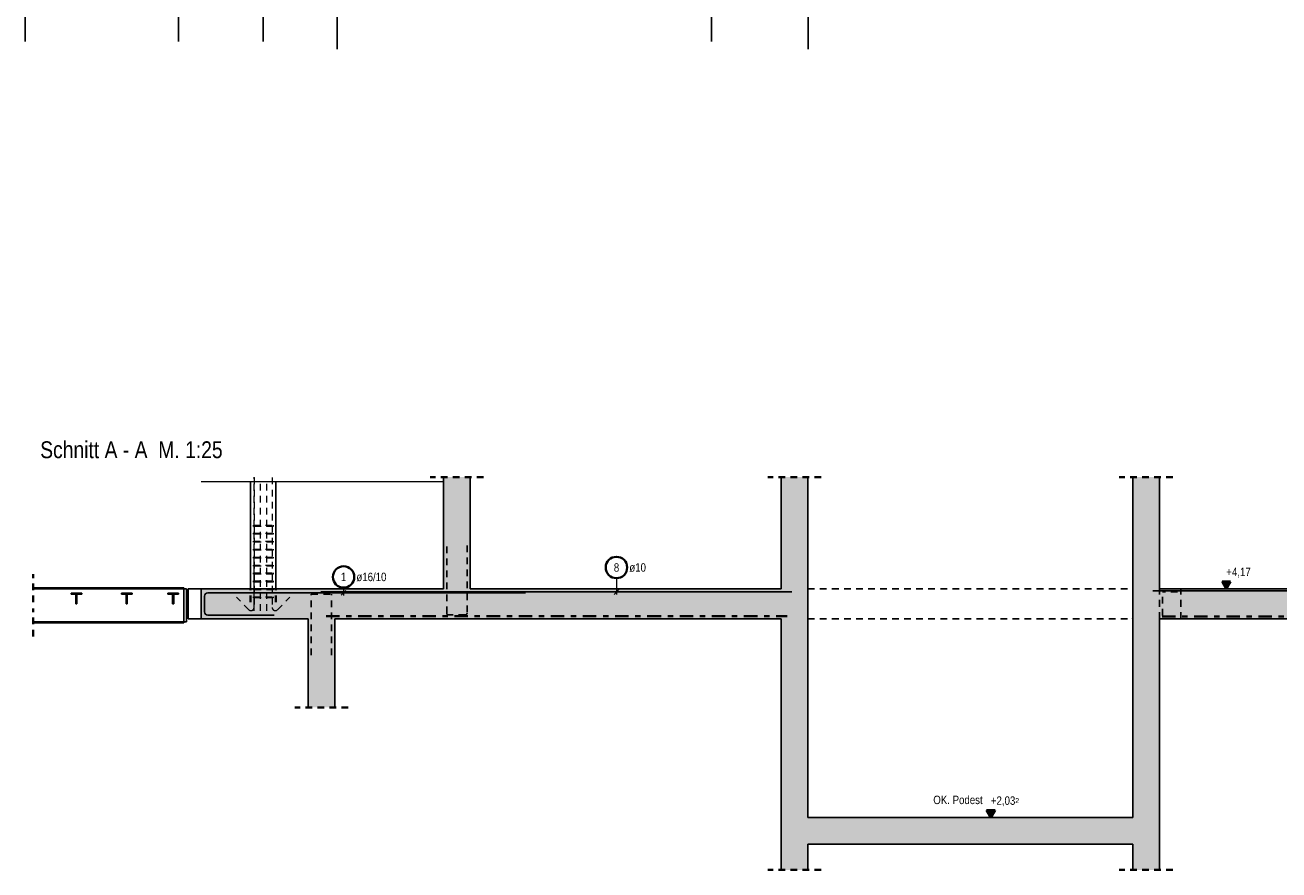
# Model space of a CAD drawing. Header units: millimetres. Extents: x -5 to 113, y -26 to 51.
# Tile 1 of 31: x 5 to 28, y -16 to 0. Entities that reach past the tile are written whole.
import ezdxf

# ---------------------------------------------------------------- set-up
doc = ezdxf.new("R2010")
doc.units = ezdxf.units.MM
for name, pattern in [('DASHDOT', [1, 0.5, -0.25, 0, -0.25]), ('DASHDOTX2', [2, 1, -0.5, 0, -0.5]), ('HIDDEN', [0.375, 0.25, -0.125])]:
    doc.linetypes.add(name, pattern=pattern)
for name, color, linetype, lineweight in [('Achsen', 7, 'Continuous', 20), ('Mattenbewehrung', 7, 'Continuous', 20), ('Schraffuren', 7, 'Continuous', 20), ('Stabstahl', 7, 'Continuous', 20)]:
    doc.layers.add(name, color=color, linetype=linetype, lineweight=lineweight)
doc.styles.add('Arial Narrow', font='ARIALN.TTF')

msp = doc.modelspace()

# ---------------------------------------------------------------- hatches: boundary and pattern name
at = {"layer": 'Schraffuren', "lineweight": 13, "true_color": 0xd7ffd7}
for points in [[(12.896559, -10.782915), (12.896559, -8.693108), (12.396559, -8.693108), (12.396559, -10.782915)], [(19.207374, -10.782915), (19.207374, -8.693108), (18.707374, -8.693108), (18.707374, -10.782915)], [(25.777374, -10.782915), (25.777374, -8.693108), (25.277374, -8.693108), (25.277374, -10.782915)], [(19.207374, -11.342915), (19.207374, -10.782915), (7.866559, -10.782915), (7.866559, -11.342915)], [(44.75656, -11.342915), (44.75656, -10.782915), (25.277374, -10.782915), (25.277374, -11.342915)], [(10.36656, -13.001076), (10.36656, -11.342915), (9.86656, -11.342915), (9.86656, -13.001076)], [(19.207273, -16.040568), (19.207273, -11.342915), (18.707273, -11.342915), (18.707273, -16.040568)], [(25.777273, -16.040568), (25.777273, -11.342915), (25.277273, -11.342915), (25.277273, -16.040568)], [(25.277273, -15.058915), (25.277273, -15.558915), (19.207273, -15.558915), (19.207273, -15.058915)]]:
    msp.add_hatch(color=254, dxfattribs=at).paths.add_polyline_path(points)
at = {"layer": 'Schraffuren', "lineweight": 13, "true_color": 0x4682b4}
for points in [[(5.636257, -10.886327), (5.636257, -10.864327), (5.436257, -10.864327), (5.436257, -10.886327), (5.525257, -10.886327), (5.525257, -11.064327), (5.547257, -11.064327), (5.547257, -10.886327)], [(6.576257, -10.886327), (6.576257, -10.864327), (6.376257, -10.864327), (6.376257, -10.886327), (6.465257, -10.886327), (6.465257, -11.064327), (6.487257, -11.064327), (6.487257, -10.886327)], [(7.446257, -10.886327), (7.446257, -10.864327), (7.246257, -10.864327), (7.246257, -10.886327), (7.335257, -10.886327), (7.335257, -11.064327), (7.357257, -11.064327), (7.357257, -10.886327)]]:
    msp.add_hatch(color=145, dxfattribs=at).paths.add_polyline_path(points)

# ---------------------------------------------------------------- linework, layer by layer
at = {"color": 11, "linetype": 'Continuous', "lineweight": 25}
for p, q in [((10.412233, 1.690196), (10.412233, -0.69339)), ((19.212244, 1.690196), (19.212244, -0.69339)), ((7.546257, -10.762927), (4.726257, -10.762927)), ((7.546257, -10.78293), (7.546257, -10.762927)), ((7.546257, -10.785927), (4.726257, -10.785927)), ((7.596257, -10.78293), (7.546257, -10.78293)), ((7.546257, -11.40293), (7.546257, -10.78293)), ((7.596257, -11.40293), (7.596257, -10.78293)), ((7.627127, -11.342928), (7.627127, -10.782928)), ((7.866559, -10.78293), (7.627127, -10.78293)), ((7.546257, -11.399927), (4.726257, -11.399927)), ((7.546257, -11.422927), (4.726257, -11.422927)), ((7.596257, -11.40293), (7.546257, -11.40293)), ((7.546257, -11.422927), (7.546257, -11.40293)), ((7.866559, -11.342928), (7.627127, -11.342928))]:
    msp.add_line(p, q, dxfattribs=at)
at = {"color": 9, "linetype": 'Continuous', "lineweight": 0}
msp.add_line((12.396559, -8.78293), (7.866559, -8.78293), dxfattribs=at)
at = {"color": 3, "linetype": 'Continuous', "lineweight": 25}
for p, q in [((8.79117, -10.78293), (8.79117, -8.78293)), ((9.261947, -10.78293), (9.261947, -8.78293)), ((25.277273, -15.058915), (19.207273, -15.058915)), ((25.277273, -15.558915), (19.207273, -15.558915))]:
    msp.add_line(p, q, dxfattribs=at)
at = {"color": 5, "linetype": 'HIDDEN', "lineweight": 18, "ltscale": 0.5}
for p, q in [((8.856559, -10.078097), (8.856559, -8.693108)), ((8.856559, -8.705113), (8.856559, -11.136118)), ((8.856559, -11.194129), (8.856559, -8.78293)), ((8.976559, -11.194129), (8.976559, -8.78293)), ((9.096559, -11.194129), (9.096559, -8.78293)), ((9.196559, -8.705113), (9.196559, -11.136118)), ((8.846559, -9.615621), (8.846559, -9.595621)), ((8.846559, -9.595621), (9.216599, -9.595621)), ((9.216599, -9.595621), (9.216599, -9.615621)), ((9.216599, -9.615621), (8.846559, -9.615621)), ((8.846559, -9.764344), (8.846559, -9.744344)), ((8.846559, -9.744344), (9.216599, -9.744344)), ((9.216599, -9.764344), (8.846559, -9.764344)), ((9.216599, -9.744344), (9.216599, -9.764344)), ((8.846559, -9.913067), (8.846559, -9.893067)), ((8.846559, -9.893067), (9.216599, -9.893067)), ((9.216599, -9.913067), (8.846559, -9.913067)), ((8.846559, -10.06179), (8.846559, -10.04179)), ((8.846559, -10.04179), (9.216599, -10.04179)), ((9.216599, -10.06179), (8.846559, -10.06179)), ((9.216599, -9.893067), (9.216599, -9.913067)), ((9.216599, -10.04179), (9.216599, -10.06179)), ((8.846559, -10.210513), (8.846559, -10.190513)), ((8.846559, -10.190513), (9.216599, -10.190513)), ((9.216599, -10.210513), (8.846559, -10.210513)), ((8.856559, -11.08144), (8.856559, -10.18293)), ((9.216599, -10.190513), (9.216599, -10.210513)), ((8.846559, -10.359237), (8.846559, -10.339237)), ((8.846559, -10.339237), (9.216599, -10.339237)), ((9.216599, -10.359237), (8.846559, -10.359237)), ((8.846559, -10.50796), (8.846559, -10.48796)), ((8.846559, -10.48796), (9.216599, -10.48796)), ((9.216599, -10.50796), (8.846559, -10.50796)), ((9.216599, -10.339237), (9.216599, -10.359237)), ((9.216599, -10.48796), (9.216599, -10.50796)), ((8.846559, -10.656683), (8.846559, -10.636683)), ((8.846559, -10.636683), (9.216599, -10.636683)), ((9.216599, -10.656683), (8.846559, -10.656683)), ((9.216599, -10.636683), (9.216599, -10.656683)), ((8.760961, -11.175716), (8.526905, -10.94166)), ((8.846559, -10.805406), (8.846559, -10.785406)), ((8.846559, -10.785406), (9.216599, -10.785406)), ((9.216599, -10.805406), (8.846559, -10.805406)), ((8.846559, -10.954129), (8.846559, -10.934129)), ((8.846559, -10.934129), (9.216599, -10.934129)), ((9.216599, -10.954129), (8.846559, -10.954129)), ((9.216599, -10.785406), (9.216599, -10.805406)), ((9.216599, -10.934129), (9.216599, -10.954129)), ((9.292157, -11.175716), (9.526213, -10.94166))]:
    msp.add_line(p, q, dxfattribs=at)
at = {"color": 2, "linetype": 'HIDDEN', "lineweight": 35, "ltscale": 0.5}
for p, q in [((13.146559, -8.693108), (12.146559, -8.693108)), ((19.457374, -8.693108), (18.457374, -8.693108)), ((26.027374, -8.693108), (25.027374, -8.693108)), ((4.726257, -11.035927), (4.726257, -10.512927)), ((8.79117, -11.03293), (8.79117, -10.78293)), ((9.261947, -11.03293), (9.261947, -10.78293)), ((4.726257, -11.672927), (4.726257, -11.149927)), ((10.61656, -13.001076), (9.61656, -13.001076)), ((19.457273, -16.040568), (18.457273, -16.040568)), ((26.027273, -16.040568), (25.027273, -16.040568))]:
    msp.add_line(p, q, dxfattribs=at)
at = {"color": 3, "linetype": 'HIDDEN', "lineweight": 25, "ltscale": 0.5}
for p, q in [((12.456559, -11.240915), (12.456559, -9.972915)), ((12.836559, -9.972915), (12.836559, -11.240915)), ((7.867127, -11.342928), (7.867127, -10.78293)), ((9.92656, -12.024911), (9.92656, -10.882915)), ((9.92656, -10.882915), (10.30656, -10.882915)), ((10.30656, -12.024911), (10.30656, -10.882915)), ((19.207374, -10.782915), (25.277374, -10.782915)), ((25.777273, -11.342915), (25.777273, -10.782915)), ((26.177273, -11.342915), (26.177273, -10.78293)), ((12.804559, -11.272915), (12.488559, -11.272915)), ((19.207374, -11.342915), (25.277273, -11.342915))]:
    msp.add_line(p, q, dxfattribs=at)
at = {"color": 2, "linetype": 'Continuous', "lineweight": 35, "ltscale": 0.5}
for p, q in [((27.104433, -10.64652), (26.946933, -10.64652)), ((26.946933, -10.64652), (27.025683, -10.782915)), ((27.025683, -10.64652), (26.986308, -10.714718)), ((26.986308, -10.714718), (27.065058, -10.714718)), ((27.025683, -10.782915), (27.104433, -10.64652)), ((27.065058, -10.714718), (27.025683, -10.64652)), ((22.704433, -14.92252), (22.546933, -14.92252)), ((22.546933, -14.92252), (22.625683, -15.058915)), ((22.625683, -14.92252), (22.586308, -14.990718)), ((22.586308, -14.990718), (22.665058, -14.990718)), ((22.625683, -15.058915), (22.704433, -14.92252)), ((22.665058, -14.990718), (22.625683, -14.92252))]:
    msp.add_line(p, q, dxfattribs=at)
at = {"color": 3, "linetype": 'Continuous', "lineweight": 25, "ltscale": 0.5}
for p, q in [((26.946933, -10.782915), (27.476133, -10.782915)), ((22.546933, -15.058915), (23.150552, -15.058915))]:
    msp.add_line(p, q, dxfattribs=at)
at = {"color": 2, "linetype": 'DASHDOT', "lineweight": 35, "ltscale": 0.5}
for p, q in [((10.203117, -11.292915), (16.212878, -11.292915)), ((33.877298, -11.302928), (25.777273, -11.302928))]:
    msp.add_line(p, q, dxfattribs=at)
at = {"color": 9, "linetype": 'Continuous', "lineweight": 0}
for centre in [(18.707374, -8.693108), (19.207374, -8.693108), (25.277374, -8.693108), (25.777374, -8.693108), (18.707374, -10.782915), (25.777374, -10.782915), (25.277374, -11.342915)]:
    msp.add_circle(centre, 0.00222, dxfattribs=at)
at = {"color": 5, "linetype": 'HIDDEN', "lineweight": 18, "ltscale": 0.5}
for centre, start, end in [((8.800559, -11.136118), 225, 0), ((9.252559, -11.136118), 180, 315)]:
    msp.add_arc(centre, 0.056, start, end, dxfattribs=at)
at = {"color": 3, "linetype": 'HIDDEN', "lineweight": 25, "ltscale": 0.5}
for centre, start, end in [((12.488559, -11.240915), 180, 270), ((12.804559, -11.240915), 270, 0)]:
    msp.add_arc(centre, 0.032, start, end, dxfattribs=at)
at = {"layer": 'Achsen', "color": 3, "linetype": 'DASHDOTX2', "lineweight": 25, "ltscale": 0.5}
for p, q in [((4.577324, 39.55094), (4.577324, -0.69339)), ((7.447324, 39.55094), (7.447324, -0.69339)), ((9.027324, 39.55094), (9.027324, -0.69339)), ((17.407324, 39.55094), (17.407324, -0.69339))]:
    msp.add_line(p, q, dxfattribs=at)
at = {"layer": 'Achsen', "color": 3, "linetype": 'HIDDEN', "lineweight": 25, "ltscale": 0.5}
for p in [(26.117273, -10.842927), (25.837273, -11.282927)]:
    msp.add_line(p, (25.837273, -10.842927), dxfattribs=at)
at = {"layer": 'Mattenbewehrung', "color": 3, "linetype": 'Continuous', "lineweight": 25}
for p, q in [((12.396559, -10.782915), (12.396559, -8.693108)), ((12.896559, -10.782915), (12.896559, -8.693108)), ((18.707273, -10.782915), (18.707273, -8.693108)), ((19.207273, -10.782915), (19.207273, -8.693108)), ((25.277273, -10.782915), (25.277273, -8.693108)), ((25.777273, -10.782915), (25.777273, -8.693108)), ((5.636257, -10.864327), (5.436257, -10.864327)), ((5.436257, -10.886327), (5.436257, -10.864327)), ((5.525257, -10.886327), (5.436257, -10.886327)), ((5.525257, -11.064327), (5.525257, -10.886327)), ((5.636257, -10.886327), (5.547257, -10.886327)), ((5.547257, -11.064327), (5.547257, -10.886327)), ((5.636257, -10.886327), (5.636257, -10.864327)), ((6.576257, -10.864327), (6.376257, -10.864327)), ((6.376257, -10.886327), (6.376257, -10.864327)), ((6.465257, -10.886327), (6.376257, -10.886327)), ((6.465257, -11.064327), (6.465257, -10.886327)), ((6.576257, -10.886327), (6.487257, -10.886327)), ((6.487257, -11.064327), (6.487257, -10.886327)), ((6.576257, -10.886327), (6.576257, -10.864327)), ((7.446257, -10.864327), (7.246257, -10.864327)), ((7.246257, -10.886327), (7.246257, -10.864327)), ((7.335257, -10.886327), (7.246257, -10.886327)), ((7.335257, -11.064327), (7.335257, -10.886327)), ((7.446257, -10.886327), (7.357257, -10.886327)), ((7.357257, -11.064327), (7.357257, -10.886327)), ((7.446257, -10.886327), (7.446257, -10.864327)), ((7.866559, -11.342915), (7.866559, -10.782915)), ((12.396559, -10.78293), (7.866559, -10.78293)), ((18.707374, -10.78293), (12.896559, -10.78293)), ((19.207273, -11.342915), (19.207273, -10.782915)), ((25.277273, -11.342915), (25.277273, -10.782915)), ((36.877301, -10.78293), (25.777374, -10.78293)), ((5.547257, -11.064327), (5.525257, -11.064327)), ((6.487257, -11.064327), (6.465257, -11.064327)), ((7.357257, -11.064327), (7.335257, -11.064327)), ((9.86656, -11.342928), (7.866559, -11.342928)), ((9.86656, -13.001076), (9.86656, -11.342915)), ((10.36656, -13.001076), (10.36656, -11.342915)), ((18.707273, -11.342928), (10.36656, -11.342928)), ((18.707273, -16.040568), (18.707273, -11.342915)), ((19.207273, -15.058915), (19.207273, -11.342915)), ((25.277273, -15.058915), (25.277273, -11.342915)), ((25.777273, -16.040568), (25.777273, -11.342915)), ((33.777298, -11.342928), (25.777273, -11.342928)), ((19.207273, -16.040568), (19.207273, -15.558915)), ((25.277273, -16.040568), (25.277273, -15.558915))]:
    msp.add_line(p, q, dxfattribs=at)
at = {"layer": 'Mattenbewehrung', "color": 2, "linetype": 'DASHDOT', "lineweight": 35, "ltscale": 0.5}
msp.add_line((16.212878, -11.292915), (18.822047, -11.292915), dxfattribs=at)
at = {"layer": 'Stabstahl', "color": 5, "linetype": 'Continuous', "lineweight": 18, "ltscale": 0.5}
for p, q in [((10.529102, -10.761636), (10.529102, -10.907899)), ((15.629881, -10.585099), (15.629881, -10.89293))]:
    msp.add_line(p, q, dxfattribs=at)
at = {"layer": 'Stabstahl', "color": 3, "linetype": 'Continuous', "lineweight": 25, "ltscale": 0.5}
for p, q in [((7.930117, -11.213898), (7.930118, -10.921898)), ((7.994118, -10.857899), (13.930118, -10.857899)), ((10.107374, -10.84293), (18.907374, -10.84293)), ((10.484908, -10.902093), (10.573296, -10.813704)), ((15.585687, -10.887124), (15.674076, -10.798735)), ((25.65656, -10.822915), (46.45656, -10.822931)), ((9.230117, -11.277899), (7.994117, -11.277899))]:
    msp.add_line(p, q, dxfattribs=at)
at = {"layer": 'Stabstahl', "color": 2, "linetype": 'Continuous', "lineweight": 35, "ltscale": 0.5}
for centre in [(15.629881, -10.385099), (10.529102, -10.561636)]:
    msp.add_circle(centre, 0.2, dxfattribs=at)
at = {"layer": 'Stabstahl', "color": 3, "linetype": 'Continuous', "lineweight": 25, "ltscale": 0.5}
for centre, start, end in [((7.994118, -10.921899), 90, 179.9998462), ((7.994117, -11.213899), 179.9998462, 270)]:
    msp.add_arc(centre, 0.064, start, end, dxfattribs=at)

# ---------------------------------------------------------------- texts
at = {"color": 1, "lineweight": 70, "style": 'Arial Narrow'}
msp.add_text('Schnitt A - A  M. 1:25', height=0.315, dxfattribs=at).set_placement((4.859937, -8.340733))
at = {"color": 2, "lineweight": 35, "char_height": 0.1575, "attachment_point": 1, "line_spacing_factor": 0.9, "style": 'Arial Narrow'}
for s, insert in [(' +4,17', (26.976858, -10.389165)), (' +2,03{\\A1;\\H.6x;\\S2;}', (22.576858, -14.665165))]:
    msp.add_mtext(s, dxfattribs=dict(at, insert=insert))
at = {"layer": 'Schraffuren', "color": 2, "lineweight": 35, "style": 'Arial Narrow'}
msp.add_text('OK. Podest', height=0.1575, dxfattribs=at).set_placement((21.550861, -14.809383))
at = {"layer": 'Stabstahl', "color": 2, "lineweight": 35, "char_height": 0.1575, "attachment_point": 1, "line_spacing_factor": 0.9, "style": 'Arial Narrow'}
for s, insert in [('8', (15.580269, -10.306349)), ('ø10', (15.869881, -10.306349)), ('1', (10.47949, -10.482886)), ('ø16/10', (10.769102, -10.482886))]:
    msp.add_mtext(s, dxfattribs=dict(at, insert=insert))

doc.saveas('drawing.dxf')
